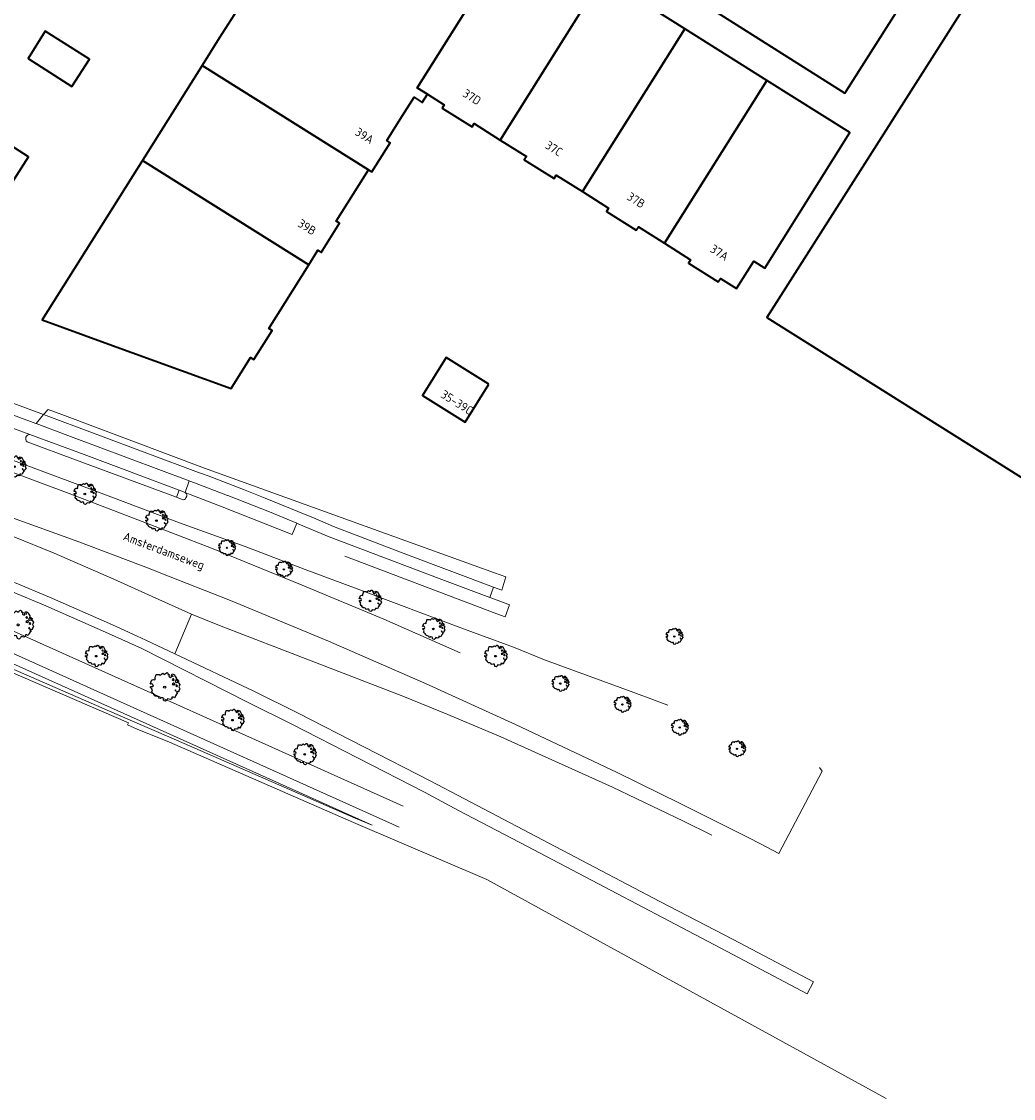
# Model space of a CAD drawing. Header units: metres. Extents: x 152391 to 157968, y 462336 to 467280.
# Tile 85 of 256: x 153705 to 153862, y 463807 to 463977. Entities that reach past the tile are written whole.
import ezdxf
from ezdxf.enums import TextEntityAlignment as Align

# ---------------------------------------------------------------- set-up
doc = ezdxf.new("R2010")
doc.units = ezdxf.units.M
doc.header["$LTSCALE"] = 0.75
doc.layers.get('0').update_dxf_attribs({"lineweight": 25})
for name, color, linetype, lineweight in [('B-GV-GR-BOOM-S', 252, 'Continuous', 25), ('B-WE-GR-GROENVOORZIENING-GV', 251, 'Continuous', 18), ('B-WE-GR-HAAG-GV', 251, 'Continuous', 13), ('B-WE-OG-BEBOUWING-GV', 6, 'Continuous', 35), ('B-WE-OG-BEBOUWING-T18', 1, 'Continuous', 18), ('B-WE-OG-TERREIN_CULTUURSCHEIDING-GV', 251, 'Continuous', 18), ('B-WE-OG-TOPOGRAFIE-T18', 1, 'Continuous', 18), ('B-WE-VH-VERHARDING_ASFALT-GV', 251, 'Continuous', 18), ('B-WE-VH-VERHARDING_BETONSTRAATSTEEN-GV', 251, 'Continuous', 18), ('B-WE-VH-VERHARDING_TEGEL-GV', 251, 'Continuous', 18)]:
    doc.layers.add(name, color=color, linetype=linetype, lineweight=lineweight)
doc.styles.add('NLCS-ISO-M750-T18', font='NLCS-ISO.ttf', dxfattribs={"height": 1.35})

# ---------------------------------------------------------------- blocks, each defined once
blk = doc.blocks.new('SGR-BOOM_21_30')
at = {"linetype": 'Continuous'}
for p, q in [((0.07, 1.58), (0.2, 1.71)), ((0.2, 1.71), (0.26, 1.73)), ((0.26, 1.73), (0.33, 1.7)), ((-1.7, 0.37), (-1.66, 0.48)), ((-1.49, 0.41), (-1.7, 0.37)), ((-1.68, -0.03), (-1.67, 0.09)), ((-1.67, 0.09), (-1.39, 0.07)), ((-1.66, 0.48), (-1.6, 0.53)), ((-1.63, 0.58), (-1.53, 0.87)), ((-1.6, 0.53), (-1.63, 0.58)), ((-1.53, 0.87), (-1.46, 0.86)), ((-1.42, 0.33), (-1.49, 0.41)), ((-1.46, 0.86), (-1.34, 0.91)), ((-1.33, 0.18), (-1.42, 0.33)), ((-1.39, 0.07), (-1.33, 0.18)), ((-1.34, 0.91), (-1.18, 0.86)), ((-1.18, 0.86), (-1.12, 0.92)), ((-1.13, 1.09), (-1.11, 1.19)), ((-1.12, 0.92), (-1.13, 1.09)), ((-1.11, 1.19), (-1.05, 1.33)), ((-1.05, 1.33), (-1.02, 1.5)), ((-1.02, 1.5), (-0.67, 1.5)), ((-0.67, 1.5), (-0.52, 1.43)), ((-0.52, 1.43), (-0.47, 1.45)), ((-0.47, 1.45), (-0.37, 1.55)), ((-0.37, 1.55), (-0.23, 1.65)), ((-0.23, 1.65), (-0.13, 1.58)), ((-0.13, 1.58), (-0.06, 1.52)), ((-0.06, 1.52), (0.07, 1.58)), ((0.33, 1.7), (0.39, 1.65)), ((0.4, 1.53), (0.38, 1.5)), ((0.38, 1.5), (0.53, 1.52)), ((0.39, 1.65), (0.4, 1.53)), ((0.54, 1.48), (0.51, 1.29)), ((0.51, 1.29), (0.57, 1.24)), ((0.53, 1.52), (0.54, 1.48)), ((0.57, 1.24), (0.69, 1.15)), ((0.69, 1.15), (0.75, 1.2)), ((0.75, 1.2), (0.8, 1.29)), ((0.79, 1.4), (0.89, 1.56)), ((0.8, 1.29), (0.79, 1.4)), ((0.89, 1.56), (1.02, 1.53)), ((0.94, 0.91), (0.89, 0.87)), ((0.89, 0.87), (0.93, 0.83)), ((0.93, 0.41), (0.89, 0.33)), ((0.89, 0.33), (1.03, 0.32)), ((0.97, 1.37), (0.93, 1.33)), ((0.93, 1.33), (0.95, 1.25)), ((0.93, 0.83), (0.98, 0.84)), ((1.05, 0.46), (0.93, 0.41)), ((0.97, 0.97), (0.94, 0.91)), ((0.95, 1.25), (0.96, 1.24)), ((0.96, 1.27), (0.97, 1.37)), ((1.03, 0.97), (0.97, 0.97)), ((0.98, 0.84), (1.03, 0.78)), ((1.02, 1.53), (1.16, 1.45)), ((1.08, 0.94), (1.03, 0.97)), ((1.03, 0.78), (1.08, 0.84)), ((1.03, 0.32), (1.11, 0.25)), ((1.11, 0.46), (1.05, 0.46)), ((1.12, 0.87), (1.08, 0.94)), ((1.08, 0.84), (1.12, 0.87)), ((1.22, 0.4), (1.11, 0.46)), ((1.11, 0.25), (1.2, 0.37)), ((1.16, 1.45), (1.25, 1.27)), ((1.2, 0.37), (1.24, 0.41)), ((1.32, 0.79), (1.23, 0.69)), ((1.23, 0.69), (1.27, 0.63)), ((1.25, 1.27), (1.38, 1.06)), ((1.27, 0.63), (1.38, 0.56)), ((1.34, 0.18), (1.31, 0.1)), ((1.43, 0.05), (1.31, 0.1)), ((1.38, 1.06), (1.32, 0.79)), ((1.36, 0.3), (1.34, 0.23)), ((1.34, 0.23), (1.34, 0.18)), ((1.43, 0.23), (1.36, 0.3)), ((1.38, 0.56), (1.44, 0.6)), ((1.47, 0.2), (1.43, 0.23)), ((1.43, 0.05), (1.51, 0.14)), ((1.47, 0.86), (1.44, 0.81)), ((1.44, 0.81), (1.46, 0.74)), ((1.44, 0.6), (1.57, 0.56)), ((1.46, 0.74), (1.53, 0.69)), ((1.54, 0.86), (1.47, 0.86)), ((1.51, 0.14), (1.47, 0.2)), ((1.53, 0.73), (1.64, 0.68)), ((1.53, 0.69), (1.54, 0.73)), ((1.62, 0.76), (1.54, 0.86)), ((1.57, 0.56), (1.64, 0.51)), ((1.73, 0.71), (1.62, 0.76)), ((1.64, 0.68), (1.73, 0.71)), ((1.64, 0.51), (1.81, 0.32)), ((1.72, 0.1), (1.67, 0.04)), ((1.67, 0.04), (1.76, -0.09)), ((1.81, 0.32), (1.72, 0.1)), ((-1.54, -0.18), (-1.68, -0.03)), ((-1.55, -0.51), (-1.49, -0.42)), ((-1.35, -0.75), (-1.55, -0.51)), ((-1.44, -0.32), (-1.54, -0.18)), ((-1.49, -0.42), (-1.44, -0.32)), ((-1.25, -0.78), (-1.35, -0.75)), ((-1.27, -0.9), (-1.25, -0.78)), ((-1.11, -1.05), (-1.27, -0.9)), ((-0.91, -1.08), (-1.11, -1.05)), ((-0.67, -1.18), (-0.91, -1.08)), ((-0.68, -1.29), (-0.67, -1.18)), ((-0.55, -1.33), (-0.68, -1.29)), ((-0.4, -1.26), (-0.55, -1.33)), ((-0.19, -1.28), (-0.4, -1.26)), ((-0.16, -1.43), (-0.19, -1.28)), ((-0.13, -1.49), (-0.16, -1.43)), ((-0.1, -1.61), (-0.13, -1.49)), ((0.11, -1.67), (-0.1, -1.61)), ((0.25, -1.52), (0.11, -1.67)), ((0.36, -1.38), (0.25, -1.52)), ((0.68, -1.44), (0.36, -1.38)), ((0.83, -1.36), (0.68, -1.44)), ((0.84, -1.16), (0.83, -1.36)), ((1.03, -1.18), (0.84, -1.16)), ((1.18, -1.24), (1.03, -1.18)), ((1.29, -1.01), (1.18, -1.24)), ((1.29, -0.29), (1.24, -0.36)), ((1.24, -0.36), (1.25, -0.42)), ((1.26, -0.42), (1.33, -0.41)), ((1.33, -0.34), (1.29, -0.29)), ((1.36, -0.88), (1.29, -1.01)), ((1.33, -0.41), (1.33, -0.34)), ((1.37, -0.83), (1.36, -0.88)), ((1.48, -0.8), (1.37, -0.83)), ((1.46, -0.47), (1.39, -0.59)), ((1.39, -0.59), (1.43, -0.64)), ((1.43, -0.64), (1.5, -0.7)), ((1.58, -0.59), (1.46, -0.47)), ((1.5, -0.7), (1.48, -0.8)), ((1.66, -0.52), (1.58, -0.59)), ((1.68, -0.42), (1.66, -0.52)), ((1.72, -0.31), (1.68, -0.42)), ((1.84, -0.18), (1.72, -0.31)), ((1.76, -0.09), (1.84, -0.18))]:
    blk.add_line(p, q, dxfattribs=at)
blk.add_circle((0, 0), 0.126, dxfattribs=at)
blk = doc.blocks.new('SGR-BOOM_31_50')
at = {"linetype": 'Continuous'}
for p, q in [((-1.48, 1.58), (-1.4, 1.78)), ((-1.4, 1.78), (-1.36, 2)), ((-1.36, 2), (-0.89, 2)), ((-0.89, 2), (-0.69, 1.91)), ((-0.69, 1.91), (-0.63, 1.93)), ((-0.63, 1.93), (-0.49, 2.06)), ((-0.49, 2.06), (-0.3, 2.2)), ((-0.3, 2.2), (-0.18, 2.11)), ((-0.18, 2.11), (-0.08, 2.02)), ((-0.08, 2.02), (0.09, 2.11)), ((0.09, 2.11), (0.27, 2.28)), ((0.27, 2.28), (0.35, 2.31)), ((0.35, 2.31), (0.44, 2.26)), ((0.44, 2.26), (0.52, 2.2)), ((0.54, 2.04), (0.51, 2)), ((0.51, 2), (0.71, 2.02)), ((0.52, 2.2), (0.54, 2.04)), ((0.72, 1.98), (0.68, 1.71)), ((0.68, 1.71), (0.75, 1.65)), ((0.71, 2.02), (0.72, 1.98)), ((1, 1.6), (1.06, 1.71)), ((1.05, 1.87), (1.19, 2.09)), ((1.06, 1.71), (1.05, 1.87)), ((1.19, 2.09), (1.36, 2.04)), ((1.3, 1.82), (1.23, 1.78)), ((1.23, 1.78), (1.27, 1.67)), ((1.28, 1.69), (1.3, 1.82)), ((1.36, 2.04), (1.54, 1.93)), ((1.54, 1.93), (1.67, 1.69)), ((-2.27, 0.49), (-2.21, 0.64)), ((-1.99, 0.55), (-2.27, 0.49)), ((-2.24, -0.04), (-2.22, 0.11)), ((-2.22, 0.11), (-1.85, 0.09)), ((-2.21, 0.64), (-2.13, 0.71)), ((-2.18, 0.77), (-2.04, 1.17)), ((-2.13, 0.71), (-2.18, 0.77)), ((-2.04, 1.17), (-1.94, 1.14)), ((-1.9, 0.44), (-1.99, 0.55)), ((-1.94, 1.14), (-1.79, 1.21)), ((-1.77, 0.25), (-1.9, 0.44)), ((-1.85, 0.09), (-1.77, 0.25)), ((-1.79, 1.21), (-1.57, 1.14)), ((-1.57, 1.14), (-1.49, 1.23)), ((-1.51, 1.45), (-1.48, 1.58)), ((-1.49, 1.23), (-1.51, 1.45)), ((0.75, 1.65), (0.92, 1.54)), ((0.92, 1.54), (1, 1.6)), ((1.25, 1.21), (1.19, 1.17)), ((1.19, 1.17), (1.23, 1.1)), ((1.23, 0.55), (1.19, 0.44)), ((1.19, 0.44), (1.37, 0.42)), ((1.23, 1.1), (1.31, 1.12)), ((1.4, 0.62), (1.23, 0.55)), ((1.3, 1.3), (1.25, 1.21)), ((1.27, 1.67), (1.28, 1.65)), ((1.37, 1.3), (1.3, 1.3)), ((1.31, 1.12), (1.37, 1.03)), ((1.44, 1.25), (1.37, 1.3)), ((1.37, 1.03), (1.44, 1.12)), ((1.37, 0.42), (1.48, 0.33)), ((1.48, 0.62), (1.4, 0.62)), ((1.5, 1.17), (1.44, 1.25)), ((1.44, 1.12), (1.5, 1.17)), ((1.62, 0.53), (1.48, 0.62)), ((1.48, 0.33), (1.61, 0.49)), ((1.61, 0.49), (1.65, 0.55)), ((1.76, 1.06), (1.64, 0.93)), ((1.64, 0.93), (1.7, 0.84)), ((1.67, 1.69), (1.84, 1.41)), ((1.7, 0.84), (1.84, 0.75)), ((1.79, 0.25), (1.75, 0.14)), ((1.91, 0.07), (1.75, 0.14)), ((1.84, 1.41), (1.76, 1.06)), ((1.81, 0.4), (1.79, 0.31)), ((1.79, 0.31), (1.79, 0.25)), ((1.9, 0.31), (1.81, 0.4)), ((1.84, 0.75), (1.92, 0.79)), ((1.96, 0.27), (1.9, 0.31)), ((1.91, 0.07), (2.01, 0.18)), ((1.96, 1.14), (1.92, 1.08)), ((1.92, 1.08), (1.95, 0.99)), ((1.92, 0.79), (2.09, 0.75)), ((1.95, 0.99), (2.04, 0.93)), ((2.06, 1.14), (1.96, 1.14)), ((2.01, 0.18), (1.96, 0.27)), ((2.04, 0.97), (2.18, 0.9)), ((2.04, 0.93), (2.06, 0.97)), ((2.16, 1.01), (2.06, 1.14)), ((2.09, 0.75), (2.18, 0.68)), ((2.3, 0.95), (2.16, 1.01)), ((2.18, 0.9), (2.3, 0.95)), ((2.18, 0.68), (2.41, 0.42)), ((2.29, 0.14), (2.23, 0.05)), ((2.23, 0.05), (2.35, -0.13)), ((2.41, 0.42), (2.29, 0.14)), ((-2.05, -0.24), (-2.24, -0.04)), ((-2.07, -0.67), (-1.99, -0.56)), ((-1.8, -1), (-2.07, -0.67)), ((-1.91, -0.43), (-2.05, -0.24)), ((-1.99, -0.56), (-1.91, -0.43)), ((-1.67, -1.05), (-1.8, -1)), ((-1.7, -1.2), (-1.67, -1.05)), ((-1.48, -1.4), (-1.7, -1.2)), ((-1.22, -1.44), (-1.48, -1.4)), ((-0.89, -1.57), (-1.22, -1.44)), ((-0.91, -1.72), (-0.89, -1.57)), ((-0.53, -1.68), (-0.73, -1.77)), ((-0.25, -1.7), (-0.53, -1.68)), ((1.13, -1.55), (1.11, -1.81)), ((1.37, -1.57), (1.13, -1.55)), ((1.58, -1.66), (1.37, -1.57)), ((1.72, -1.35), (1.58, -1.66)), ((1.72, -0.39), (1.65, -0.48)), ((1.65, -0.48), (1.67, -0.56)), ((1.68, -0.56), (1.78, -0.54)), ((1.78, -0.45), (1.72, -0.39)), ((1.81, -1.18), (1.72, -1.35)), ((1.78, -0.54), (1.78, -0.45)), ((1.82, -1.11), (1.81, -1.18)), ((1.98, -1.07), (1.82, -1.11)), ((1.95, -0.63), (1.85, -0.78)), ((1.85, -0.78), (1.9, -0.85)), ((1.9, -0.85), (1.99, -0.94)), ((2.1, -0.78), (1.95, -0.63)), ((1.99, -0.94), (1.98, -1.07)), ((2.21, -0.7), (2.1, -0.78)), ((2.24, -0.56), (2.21, -0.7)), ((2.29, -0.41), (2.24, -0.56)), ((2.46, -0.24), (2.29, -0.41)), ((2.35, -0.13), (2.46, -0.24)), ((-0.73, -1.77), (-0.91, -1.72)), ((-0.21, -1.9), (-0.25, -1.7)), ((-0.18, -1.99), (-0.21, -1.9)), ((-0.13, -2.14), (-0.18, -1.99)), ((0.15, -2.23), (-0.13, -2.14)), ((0.34, -2.03), (0.15, -2.23)), ((0.47, -1.83), (0.34, -2.03)), ((0.91, -1.92), (0.47, -1.83)), ((1.11, -1.81), (0.91, -1.92))]:
    blk.add_line(p, q, dxfattribs=at)
blk.add_circle((0, 0), 0.169, dxfattribs=at)
blk = doc.blocks.new('SGR-BOOM_0_20')
at = {"linetype": 'Continuous'}
for p, q in [((-1.28, 0.27), (-1.24, 0.36)), ((-1.12, 0.31), (-1.28, 0.27)), ((-1.26, -0.02), (-1.25, 0.06)), ((-1.25, 0.06), (-1.04, 0.05)), ((-1.24, 0.36), (-1.2, 0.4)), ((-1.22, 0.43), (-1.15, 0.66)), ((-1.2, 0.4), (-1.22, 0.43)), ((-1.15, 0.66), (-1.09, 0.64)), ((-1.07, 0.25), (-1.12, 0.31)), ((-1.09, 0.64), (-1.01, 0.68)), ((-1, 0.14), (-1.07, 0.25)), ((-1.04, 0.05), (-1, 0.14)), ((-1.01, 0.68), (-0.88, 0.64)), ((-0.88, 0.64), (-0.84, 0.69)), ((-0.85, 0.82), (-0.83, 0.89)), ((-0.84, 0.69), (-0.85, 0.82)), ((-0.83, 0.89), (-0.79, 1)), ((-0.79, 1), (-0.76, 1.12)), ((-0.76, 1.12), (-0.5, 1.12)), ((-0.5, 1.12), (-0.39, 1.07)), ((-0.39, 1.07), (-0.35, 1.09)), ((-0.35, 1.09), (-0.27, 1.16)), ((-0.27, 1.16), (-0.17, 1.24)), ((-0.17, 1.24), (-0.1, 1.19)), ((-0.1, 1.19), (-0.05, 1.14)), ((-0.05, 1.14), (0.05, 1.19)), ((0.05, 1.19), (0.15, 1.28)), ((0.15, 1.28), (0.2, 1.3)), ((0.2, 1.3), (0.25, 1.27)), ((0.25, 1.27), (0.29, 1.24)), ((0.3, 1.15), (0.28, 1.12)), ((0.28, 1.12), (0.4, 1.14)), ((0.29, 1.24), (0.3, 1.15)), ((0.41, 1.11), (0.38, 0.96)), ((0.38, 0.96), (0.42, 0.93)), ((0.4, 1.14), (0.41, 1.11)), ((0.42, 0.93), (0.52, 0.87)), ((0.52, 0.87), (0.56, 0.9)), ((0.56, 0.9), (0.6, 0.96)), ((0.59, 1.05), (0.67, 1.17)), ((0.6, 0.96), (0.59, 1.05)), ((0.67, 1.17), (0.76, 1.15)), ((0.7, 0.68), (0.67, 0.66)), ((0.67, 0.66), (0.69, 0.62)), ((0.69, 0.31), (0.67, 0.25)), ((0.67, 0.25), (0.77, 0.24)), ((0.73, 1.03), (0.69, 1)), ((0.69, 1), (0.71, 0.94)), ((0.69, 0.62), (0.74, 0.63)), ((0.79, 0.35), (0.69, 0.31)), ((0.73, 0.73), (0.7, 0.68)), ((0.71, 0.94), (0.72, 0.93)), ((0.72, 0.95), (0.73, 1.03)), ((0.77, 0.73), (0.73, 0.73)), ((0.74, 0.63), (0.77, 0.58)), ((0.76, 1.15), (0.87, 1.09)), ((0.81, 0.71), (0.77, 0.73)), ((0.77, 0.58), (0.81, 0.63)), ((0.77, 0.24), (0.83, 0.19)), ((0.83, 0.35), (0.79, 0.35)), ((0.84, 0.66), (0.81, 0.71)), ((0.81, 0.63), (0.84, 0.66)), ((0.91, 0.3), (0.83, 0.35)), ((0.83, 0.19), (0.9, 0.27)), ((0.87, 1.09), (0.94, 0.95)), ((0.9, 0.27), (0.93, 0.31)), ((0.99, 0.59), (0.92, 0.52)), ((0.92, 0.52), (0.96, 0.47)), ((0.94, 0.95), (1.03, 0.79)), ((0.96, 0.47), (1.03, 0.42)), ((1.01, 0.14), (0.98, 0.08)), ((1.08, 0.04), (0.98, 0.08)), ((1.03, 0.79), (0.99, 0.59)), ((1.02, 0.22), (1.01, 0.18)), ((1.01, 0.18), (1.01, 0.14)), ((1.07, 0.18), (1.02, 0.22)), ((1.03, 0.42), (1.08, 0.45)), ((1.1, 0.15), (1.07, 0.18)), ((1.1, 0.64), (1.08, 0.61)), ((1.08, 0.61), (1.1, 0.56)), ((1.08, 0.45), (1.17, 0.42)), ((1.08, 0.04), (1.13, 0.1)), ((1.16, 0.64), (1.1, 0.64)), ((1.1, 0.56), (1.15, 0.52)), ((1.13, 0.1), (1.1, 0.15)), ((1.15, 0.55), (1.23, 0.51)), ((1.15, 0.52), (1.16, 0.55)), ((1.22, 0.57), (1.16, 0.64)), ((1.17, 0.42), (1.23, 0.39)), ((1.3, 0.53), (1.22, 0.57)), ((1.23, 0.51), (1.3, 0.53)), ((1.23, 0.39), (1.36, 0.24)), ((1.29, 0.08), (1.25, 0.03)), ((1.25, 0.03), (1.32, -0.07)), ((1.36, 0.24), (1.29, 0.08)), ((-1.15, -0.13), (-1.26, -0.02)), ((-1.16, -0.38), (-1.12, -0.32)), ((-1.02, -0.56), (-1.16, -0.38)), ((-1.08, -0.24), (-1.15, -0.13)), ((-1.12, -0.32), (-1.08, -0.24)), ((-0.94, -0.59), (-1.02, -0.56)), ((-0.95, -0.67), (-0.94, -0.59)), ((-0.83, -0.79), (-0.95, -0.67)), ((-0.68, -0.81), (-0.83, -0.79)), ((-0.5, -0.88), (-0.68, -0.81)), ((-0.51, -0.97), (-0.5, -0.88)), ((-0.41, -0.99), (-0.51, -0.97)), ((-0.3, -0.95), (-0.41, -0.99)), ((-0.14, -0.96), (-0.3, -0.95)), ((-0.12, -1.07), (-0.14, -0.96)), ((-0.1, -1.12), (-0.12, -1.07)), ((-0.07, -1.2), (-0.1, -1.12)), ((0.08, -1.25), (-0.07, -1.2)), ((0.19, -1.14), (0.08, -1.25)), ((0.27, -1.03), (0.19, -1.14)), ((0.51, -1.08), (0.27, -1.03)), ((0.62, -1.02), (0.51, -1.08)), ((0.63, -0.87), (0.62, -1.02)), ((0.77, -0.88), (0.63, -0.87)), ((0.89, -0.93), (0.77, -0.88)), ((0.96, -0.76), (0.89, -0.93)), ((0.96, -0.22), (0.93, -0.27)), ((0.93, -0.27), (0.94, -0.32)), ((0.95, -0.32), (1, -0.3)), ((1, -0.26), (0.96, -0.22)), ((1.02, -0.66), (0.96, -0.76)), ((1, -0.3), (1, -0.26)), ((1.03, -0.63), (1.02, -0.66)), ((1.11, -0.6), (1.03, -0.63)), ((1.1, -0.35), (1.04, -0.44)), ((1.04, -0.44), (1.07, -0.48)), ((1.07, -0.48), (1.12, -0.53)), ((1.18, -0.44), (1.1, -0.35)), ((1.12, -0.53), (1.11, -0.6)), ((1.24, -0.39), (1.18, -0.44)), ((1.26, -0.32), (1.24, -0.39)), ((1.29, -0.23), (1.26, -0.32)), ((1.38, -0.13), (1.29, -0.23)), ((1.32, -0.07), (1.38, -0.13))]:
    blk.add_line(p, q, dxfattribs=at)
blk.add_circle((0, 0), 0.0948, dxfattribs=at)

msp = doc.modelspace()

# ---------------------------------------------------------------- linework, layer by layer
at = {"layer": 'B-WE-GR-GROENVOORZIENING-GV'}
for points in [[(153729.95, 463897.95), (153729.5, 463898.12), (153718, 463902.49), (153694.67, 463911.15), (153664.17, 463921.89), (153652.61, 463925.72), (153632.48, 463932.28), (153623.01, 463935.09), (153613.91, 463937.68), (153612.49, 463938.26), (153609.94, 463939.01), (153602.49, 463941.22), (153594.05, 463943.58), (153581.56, 463947.24), (153574.65, 463949.1), (153567.96, 463951.01), (153560.41, 463952.99), (153557.21, 463953.77), (153554.26, 463954.48)], [(153553.89, 463952.77), (153556.47, 463952.08), (153560.25, 463951.14), (153589.11, 463942.9), (153591.9, 463942.09), (153604.37, 463938.48), (153609.38, 463937.03), (153622.4, 463933.27), (153641.62, 463927.31), (153658.9, 463921.51), (153678.56, 463914.82), (153703.4, 463906.01), (153712.54, 463902.58), (153729.27, 463896.13), (153735, 463893.92), (153749.28, 463888.13), (153762.19, 463882.74), (153774.23, 463877.42)], [(153821.58, 463847.28), (153819.64, 463848.27), (153808.94, 463853.65), (153798.97, 463858.54), (153782.95, 463866.13), (153768.73, 463872.58), (153753.45, 463879.24), (153737.97, 463885.67), (153726.98, 463890.02), (153725.3, 463890.68), (153714.08, 463894.96), (153673.58, 463909.59), (153648.37, 463918.05), (153629.24, 463924.16), (153609.92, 463930.04), (153607.55, 463930.67), (153589.97, 463935.35), (153589.46, 463933.02)], [(153589.46, 463933.02), (153601.63, 463930.09), (153606.95, 463928.57), (153629.13, 463922.22), (153653.17, 463914.58), (153672.95, 463907.65), (153681.98, 463904.4), (153690.72, 463901.04), (153710.15, 463893.15), (153719.56, 463889.06), (153725.6, 463886.33), (153731.85, 463883.51), (153736.25, 463881.74), (153765.17, 463870.56), (153772.27, 463867.7), (153780.65, 463864.14), (153798.26, 463856.21), (153809.43, 463850.87), (153813.94, 463848.66)], [(153729.45, 463901.97), (153729.87, 463903.11), (153714.91, 463908.73), (153706.31, 463911.89)], [(153705.88, 463910.75), (153713.54, 463907.91), (153729.45, 463901.97)], [(153806.99, 463869.17), (153801.6, 463871.14), (153787.55, 463876.33), (153782.61, 463878.34), (153774.77, 463881.22), (153757.95, 463887.54), (153749.74, 463890.57), (153740.28, 463894.19), (153729.95, 463897.95)], [(153703.34, 463887.15), (153708.83, 463884.83), (153718.75, 463880.47), (153724.01, 463878.09), (153740.77, 463869.57), (153747.65, 463866.14), (153768.57, 463855.42), (153773.94, 463852.56), (153784.74, 463846.9), (153816.32, 463830.28), (153828.96, 463823.62), (153829.96, 463825.49), (153817.31, 463832.16), (153805.73, 463838.2), (153774.89, 463854.36), (153769.51, 463857.23), (153748.57, 463867.96), (153741.66, 463871.4), (153729.2, 463877.29), (153724.64, 463879.45), (153723.27, 463880.07), (153719.36, 463881.83), (153709.42, 463886.2), (153703.91, 463888.53)], [(153760.32, 463850.2), (153757.67, 463851.32), (153728.62, 463863.99), (153722.16, 463866.79), (153690.61, 463880.52), (153685.96, 463882.54), (153685.72, 463882), (153687.14, 463881.39), (153690.43, 463879.96), (153721.87, 463866.36), (153721.73, 463866.04), (153723.28, 463865.37), (153728.34, 463863.34), (153757.39, 463850.67), (153778.4, 463841.63), (153841.45, 463807.09)]]:
    msp.add_lwpolyline(points, dxfattribs=at)
msp.add_lwpolyline([(153732.92, 463905.91), (153733.55, 463905.68), (153734.44, 463905.34), (153740.02, 463903.18), (153743.47, 463901.85), (153750.01, 463899.15), (153750.95, 463898.76), (153754.22, 463897.39), (153765.93, 463892.9), (153779.49, 463887.77), (153780.79, 463887.29), (153781.4, 463889.41), (153779.61, 463890.06), (153776.44, 463891.21), (153733.89, 463906.58), (153711.39, 463915.04), (153709.21, 463915.85), (153708.49, 463915.04)], close=True, dxfattribs=at)
msp.add_lwpolyline([(153706.31, 463911.89, 0.66523), (153705.88, 463910.75)], format="xyb", dxfattribs=at)
at = {"layer": 'B-WE-GR-HAAG-GV'}
for points in [[(153553.89, 463952.77), (153556.47, 463952.08), (153560.25, 463951.14), (153589.11, 463942.9), (153591.9, 463942.09), (153604.37, 463938.48), (153609.38, 463937.03), (153622.4, 463933.27), (153641.62, 463927.31), (153658.9, 463921.51), (153678.56, 463914.82), (153703.4, 463906.01), (153712.54, 463902.58), (153729.27, 463896.13), (153735, 463893.92), (153749.28, 463888.13), (153762.19, 463882.74), (153774.23, 463877.42)], [(153806.99, 463869.17), (153801.6, 463871.14), (153787.55, 463876.33), (153782.61, 463878.34), (153774.77, 463881.22), (153757.95, 463887.54), (153749.74, 463890.57), (153740.28, 463894.19), (153729.95, 463897.95), (153729.5, 463898.12), (153718, 463902.49), (153694.67, 463911.15), (153664.17, 463921.89), (153652.61, 463925.72), (153632.48, 463932.28), (153623.01, 463935.09), (153613.91, 463937.68), (153612.49, 463938.26), (153609.94, 463939.01)], [(153821.58, 463847.28), (153819.64, 463848.27), (153808.94, 463853.65), (153798.97, 463858.54), (153782.95, 463866.13), (153768.73, 463872.58), (153753.45, 463879.24), (153737.97, 463885.67), (153726.98, 463890.02), (153725.3, 463890.68), (153714.08, 463894.96), (153673.58, 463909.59), (153648.37, 463918.05), (153629.24, 463924.16), (153609.92, 463930.04), (153607.55, 463930.67), (153589.97, 463935.35), (153589.46, 463933.02)], [(153589.46, 463933.02), (153601.63, 463930.09), (153606.95, 463928.57), (153629.13, 463922.22), (153653.17, 463914.58), (153672.95, 463907.65), (153681.98, 463904.4), (153690.72, 463901.04), (153710.15, 463893.15), (153719.56, 463889.06), (153725.6, 463886.33), (153731.85, 463883.51), (153736.25, 463881.74), (153765.17, 463870.56), (153772.27, 463867.7), (153780.65, 463864.14), (153798.26, 463856.21), (153809.43, 463850.87), (153813.94, 463848.66)], [(153729.45, 463901.97), (153729.87, 463903.11), (153714.91, 463908.73), (153706.31, 463911.89)], [(153705.88, 463910.75), (153713.54, 463907.91), (153729.45, 463901.97)], [(153703.34, 463887.15), (153708.83, 463884.83), (153718.75, 463880.47), (153724.01, 463878.09), (153740.77, 463869.57), (153747.65, 463866.14), (153768.57, 463855.42), (153773.94, 463852.56), (153784.74, 463846.9), (153816.32, 463830.28), (153828.96, 463823.62), (153829.96, 463825.49), (153817.31, 463832.16), (153805.73, 463838.2), (153774.89, 463854.36), (153769.51, 463857.23), (153748.57, 463867.96), (153741.66, 463871.4), (153729.2, 463877.29), (153724.64, 463879.45), (153723.27, 463880.07), (153719.36, 463881.83), (153709.42, 463886.2), (153703.91, 463888.53)], [(153760.32, 463850.2), (153757.67, 463851.32), (153728.62, 463863.99), (153722.16, 463866.79), (153690.61, 463880.52), (153685.96, 463882.54), (153685.72, 463882), (153687.14, 463881.39), (153690.43, 463879.96), (153721.87, 463866.36), (153721.73, 463866.04), (153723.28, 463865.37), (153728.34, 463863.34), (153757.39, 463850.67), (153778.4, 463841.63), (153841.45, 463807.09)]]:
    msp.add_lwpolyline(points, dxfattribs=at)
msp.add_lwpolyline([(153711.39, 463915.04), (153709.21, 463915.85), (153708.49, 463915.04), (153732.92, 463905.91), (153733.55, 463905.68), (153734.44, 463905.34), (153740.02, 463903.18), (153743.47, 463901.85), (153750.01, 463899.15), (153750.95, 463898.76), (153754.22, 463897.39), (153765.93, 463892.9), (153779.49, 463887.77), (153780.79, 463887.29), (153781.4, 463889.41), (153779.61, 463890.06), (153776.44, 463891.21), (153733.89, 463906.58)], close=True, dxfattribs=at)
msp.add_lwpolyline([(153706.31, 463911.89, 0.66523), (153705.88, 463910.75)], format="xyb", dxfattribs=at)
at = {"layer": 'B-WE-OG-BEBOUWING-GV'}
for points in [[(153835.1, 463966.09), (153854.08, 463995.99), (153854.21, 463996.2), (153848.16, 464000), (153803.25, 464028.23), (153800.55, 464023.93), (153785.18, 464000), (153784.01, 463998.17), (153783.89, 463997.98), (153802.19, 463986.47), (153834.9, 463965.77)], [(153738.54, 463978.11), (153736.22, 463974.42), (153733.52, 463970.14), (153759.74, 463953.65), (153760.26, 463953.33), (153763.16, 463957.94), (153762.64, 463958.27), (153765.12, 463962.22), (153766.95, 463965.13), (153768.22, 463964.31), (153769.04, 463965.59), (153767.42, 463966.61), (153778.25, 463983.84), (153752.37, 464000.12)], [(153894.64, 463935.4), (153910.65, 463960.68), (153916.14, 463969.36), (153913.6, 463970.96), (153909.57, 463973.49), (153906.78, 463975.25), (153873.77, 463996.01), (153873.61, 463995.76), (153870.78, 463991.26), (153864.01, 463995.52), (153861.53, 463991.58), (153822.62, 463930.36), (153868.99, 463901.21), (153871.85, 463899.41)], [(153796.67, 463984.1), (153783.58, 463992.33), (153778.25, 463983.84), (153767.42, 463966.61), (153769.04, 463965.59), (153771.72, 463963.9), (153771.39, 463963.38), (153776.09, 463960.43), (153776.41, 463960.95), (153780.54, 463958.36)], [(153796.67, 463984.1), (153780.54, 463958.36), (153784.67, 463955.77), (153784.34, 463955.24), (153789.04, 463952.29), (153789.37, 463952.81), (153793.5, 463950.22), (153809.64, 463975.94)], [(153712.94, 463966.82), (153715.74, 463971.12), (153708.77, 463975.55), (153706.06, 463971.26)], [(153822.62, 463967.78), (153809.64, 463975.94), (153793.5, 463950.22), (153797.63, 463947.63), (153797.3, 463947.1), (153801.99, 463944.14), (153802.33, 463944.68), (153806.45, 463942.08)], [(153680.37, 463959.46), (153664.64, 463934.67), (153665.22, 463934.28), (153664.7, 463933.18), (153668.17, 463930.96), (153668.95, 463931.92), (153673.91, 463928.74), (153676.51, 463932.88), (153680.64, 463930.29), (153679.87, 463929.05), (153686.42, 463924.87), (153706.09, 463955.7), (153697.54, 463961.16), (153700.55, 463965.88), (153687.03, 463974.49), (153678.3, 463960.78)], [(153733.52, 463970.14), (153724.1, 463955.15), (153750.32, 463938.67), (153751.77, 463940.96), (153752.29, 463940.63), (153755.19, 463945.25), (153754.67, 463945.58), (153759.74, 463953.65)], [(153822.62, 463967.78), (153806.45, 463942.08), (153810.58, 463939.48), (153810.24, 463938.95), (153814.94, 463935.99), (153815.27, 463936.53), (153817.84, 463934.91), (153820.57, 463939.23), (153822.29, 463938.15), (153835.72, 463959.54)], [(153750.32, 463938.67), (153724.1, 463955.15), (153722.58, 463952.73), (153720.24, 463949.01), (153708.29, 463930), (153718.23, 463926.37), (153738.1, 463919.17), (153741.14, 463924.03), (153741.66, 463923.71), (153744.56, 463928.31), (153744.03, 463928.64)], [(153778.73, 463919.82), (153772.03, 463924.02), (153768.28, 463918.04), (153774.99, 463913.84)]]:
    msp.add_lwpolyline(points, close=True, dxfattribs=at)
at = {"layer": 'B-WE-OG-TERREIN_CULTUURSCHEIDING-GV'}
for points in [[(153784.74, 463846.9), (153773.94, 463852.56), (153768.57, 463855.42), (153747.65, 463866.14), (153740.77, 463869.57), (153724.01, 463878.09), (153718.75, 463880.47), (153708.83, 463884.83), (153703.34, 463887.15), (153690.16, 463892.52), (153679.65, 463896.55)], [(153692.44, 463885.92), (153720.71, 463873.22), (153765.2, 463853.24)], [(153685.24, 463884.62), (153684.29, 463882.49), (153685.68, 463881.9), (153685.72, 463882), (153685.96, 463882.54), (153690.61, 463880.52), (153722.16, 463866.79), (153728.62, 463863.99), (153757.67, 463851.32), (153760.32, 463850.2), (153719.05, 463868.77), (153691.21, 463881.29)]]:
    msp.add_lwpolyline(points, dxfattribs=at)
at = {"layer": 'B-WE-VH-VERHARDING_ASFALT-GV'}
for points in [[(153673.58, 463909.59), (153714.08, 463894.96), (153725.3, 463890.68), (153726.98, 463890.02), (153737.97, 463885.67), (153753.45, 463879.24), (153768.73, 463872.58), (153782.95, 463866.13), (153798.97, 463858.54), (153808.94, 463853.65), (153819.64, 463848.27), (153821.58, 463847.28), (153824.47, 463845.74), (153831.31, 463858.73), (153830.93, 463859.32)], [(153729.27, 463896.13), (153712.54, 463902.58), (153703.4, 463906.01)], [(153703.91, 463888.53), (153709.42, 463886.2), (153719.36, 463881.83), (153723.27, 463880.07), (153724.64, 463879.45), (153729.2, 463877.29), (153731.85, 463883.51), (153725.6, 463886.33), (153719.56, 463889.06), (153710.15, 463893.15), (153690.72, 463901.04)], [(153774.23, 463877.42), (153762.19, 463882.74), (153749.28, 463888.13), (153735, 463893.92), (153729.27, 463896.13)], [(153765.2, 463853.24), (153720.71, 463873.22), (153692.44, 463885.92)], [(153691.66, 463882.75), (153719.58, 463870.17), (153760.94, 463851.53), (153764.61, 463849.91)], [(153764.61, 463849.91), (153760.94, 463851.53), (153719.58, 463870.17), (153691.66, 463882.75)], [(153691.21, 463881.29), (153719.05, 463868.77), (153760.32, 463850.2)]]:
    msp.add_lwpolyline(points, dxfattribs=at)
at = {"layer": 'B-WE-VH-VERHARDING_BETONSTRAATSTEEN-GV'}
for points in [[(153706.31, 463911.89), (153698.01, 463914.95), (153697.07, 463915.28), (153697.01, 463915.3), (153697, 463915.3), (153685.89, 463919.27), (153685.88, 463919.28), (153685.86, 463919.28), (153684.82, 463919.66), (153684.48, 463918.52)], [(153694.67, 463911.15), (153718, 463902.49), (153729.5, 463898.12), (153729.95, 463897.95), (153740.28, 463894.19), (153749.74, 463890.57), (153757.95, 463887.54), (153774.77, 463881.22), (153782.61, 463878.34), (153787.55, 463876.33), (153801.6, 463871.14), (153806.99, 463869.17)], [(153730.38, 463901.61), (153729.45, 463901.97), (153713.54, 463907.91), (153705.88, 463910.75)], [(153729.87, 463903.11), (153729.45, 463901.97), (153730.38, 463901.61)], [(153730.81, 463902.74), (153729.87, 463903.11)], [(153747.7, 463896.08), (153736.65, 463900.47), (153731.61, 463902.43), (153730.81, 463902.74)], [(153730.95, 463901.88), (153731.07, 463902.17)], [(153731.07, 463902.17), (153730.95, 463901.88)]]:
    msp.add_lwpolyline(points, dxfattribs=at)
msp.add_lwpolyline([(153708.49, 463915.04), (153702.38, 463917.28), (153701.31, 463915.81), (153701.45, 463915.76), (153707.25, 463913.64), (153707.33, 463913.61)], close=True, dxfattribs=at)
for points in [[(153705.88, 463910.75, -0.66523), (153706.31, 463911.89)], [(153731.07, 463902.17, 0.316418), (153730.81, 463902.74)], [(153730.81, 463902.74, -0.316418), (153731.07, 463902.17)], [(153730.38, 463901.61, 0.440598), (153730.95, 463901.88)], [(153730.95, 463901.88, -0.440598), (153730.38, 463901.61)]]:
    msp.add_lwpolyline(points, format="xyb", dxfattribs=at)
at = {"layer": 'B-WE-VH-VERHARDING_TEGEL-GV'}
for points in [[(153729.87, 463903.11), (153730.81, 463902.74), (153731.48, 463904.55), (153712.33, 463911.74), (153707.33, 463913.61), (153707.25, 463913.64), (153701.45, 463915.76), (153701.31, 463915.81), (153698.67, 463916.76), (153698.01, 463914.95), (153706.31, 463911.89), (153714.91, 463908.73)], [(153733.55, 463905.68), (153732.92, 463905.91), (153708.49, 463915.04), (153707.33, 463913.61), (153712.33, 463911.74), (153731.48, 463904.55), (153731.55, 463904.52), (153732.29, 463904.24), (153737.53, 463902.27), (153737.58, 463902.25), (153744.12, 463899.66), (153748.45, 463897.88), (153748.76, 463897.75), (153750.39, 463897.07), (153753.57, 463895.73), (153770.9, 463889.15), (153778.91, 463886.14), (153779.49, 463887.77), (153765.93, 463892.9), (153754.22, 463897.39), (153750.95, 463898.76), (153750.01, 463899.15), (153743.47, 463901.85), (153740.02, 463903.18), (153734.44, 463905.34)], [(153731.61, 463902.43), (153736.65, 463900.47), (153747.7, 463896.08), (153748.45, 463897.88), (153744.12, 463899.66), (153737.58, 463902.25), (153737.53, 463902.27), (153732.29, 463904.24), (153731.55, 463904.52), (153731.48, 463904.55), (153730.81, 463902.74)]]:
    msp.add_lwpolyline(points, close=True, dxfattribs=at)
msp.add_lwpolyline([(153756.04, 463892.68), (153778.49, 463884.16), (153779.43, 463883.8), (153781.3, 463883.1), (153782, 463884.98), (153780.19, 463885.66), (153778.91, 463886.14), (153770.9, 463889.15), (153753.57, 463895.73), (153750.39, 463897.07), (153748.76, 463897.75), (153748.45, 463897.88), (153747.7, 463896.08)], dxfattribs=at)

# ---------------------------------------------------------------- block references
at = {"layer": 'B-GV-GR-BOOM-S', "transparency": 33554559}
for name, p in [('SGR-BOOM_21_30', (153703.9, 463906.8)), ('SGR-BOOM_21_30', (153715, 463902.5)), ('SGR-BOOM_21_30', (153726.3, 463898.3)), ('SGR-BOOM_0_20', (153737.4, 463894)), ('SGR-BOOM_0_20', (153746.4, 463890.6)), ('SGR-BOOM_21_30', (153760, 463885.6)), ('SGR-BOOM_31_50', (153704.49, 463881.83)), ('SGR-BOOM_21_30', (153770, 463881.2)), ('SGR-BOOM_0_20', (153808, 463880)), ('SGR-BOOM_21_30', (153716.8, 463876.9)), ('SGR-BOOM_21_30', (153779.8, 463876.9)), ('SGR-BOOM_31_50', (153727.6, 463872)), ('SGR-BOOM_0_20', (153790.01, 463872.57)), ('SGR-BOOM_0_20', (153799.81, 463869.27)), ('SGR-BOOM_21_30', (153738.3, 463866.8)), ('SGR-BOOM_0_20', (153808.85, 463865.65)), ('SGR-BOOM_0_20', (153817.89, 463862.26)), ('SGR-BOOM_21_30', (153749.7, 463861.4))]:
    msp.add_blockref(name, p, dxfattribs=at)

# ---------------------------------------------------------------- texts
at = {"layer": 'B-WE-OG-BEBOUWING-T18', "style": 'NLCS-ISO-M750-T18'}
for s, rotation, p in [('37D', 327.9, (153776.08, 463965.16)), ('39A', 327.9, (153759.13, 463959.04)), ('37C', 327.8, (153789.02, 463957.02)), ('37B', 327.8, (153801.99, 463948.87)), ('39B', 327.9, (153750.07, 463944.62)), ('37A', 327.9, (153815.13, 463940.6)), ('35-39C', 327.9, (153773.71, 463916.96))]:
    msp.add_text(s, height=1.35, rotation=rotation, dxfattribs=at).set_placement(p, align=Align.MIDDLE)
at = {"layer": 'B-WE-OG-TOPOGRAFIE-T18', "style": 'NLCS-ISO-M750-T18'}
msp.add_text('Amsterdamseweg', height=1.35, rotation=339.5, dxfattribs=at).set_placement((153727.4, 463893.35), align=Align.MIDDLE)

doc.saveas('drawing.dxf')
